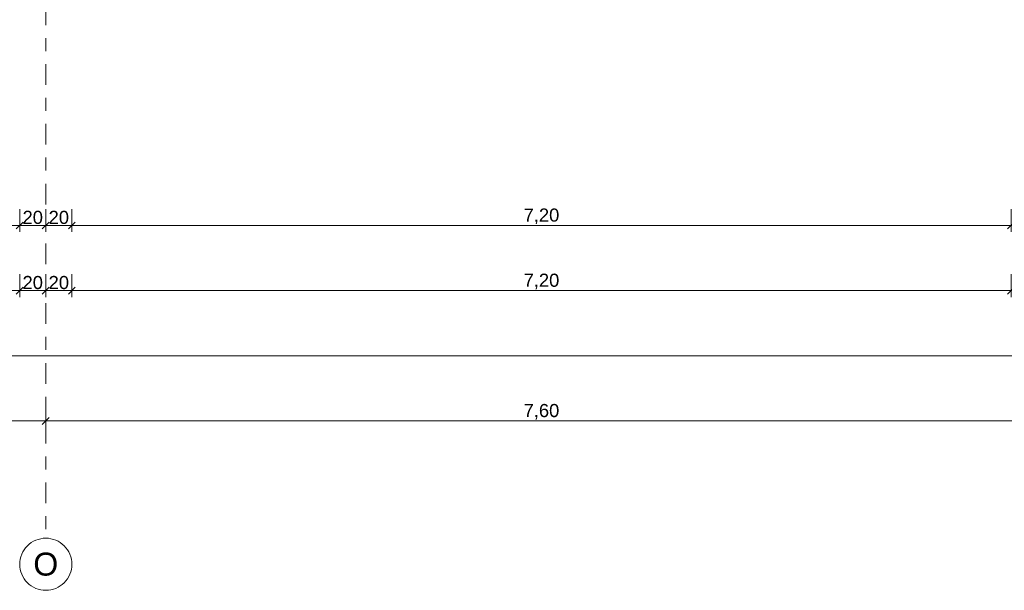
# Model space of a CAD drawing. Header units: metres. Extents: x -180 to 4, y -50 to 6.
# Tile 135 of 256: x -114.82 to -107.27, y -46.57 to -42.19. Entities that reach past the tile are written whole.
import ezdxf

# ---------------------------------------------------------------- set-up
doc = ezdxf.new("R2010")
doc.units = ezdxf.units.M
doc.header["$LTSCALE"] = 0.05
doc.header["$PDMODE"] = 1
doc.header["$PDSIZE"] = -2
doc.linetypes.add('Linienart-53', pattern=[5.291531, 3.175, -1.058062, 0.352704, -0.705764])
doc.layers.get('0').update_dxf_attribs({"lineweight": 25})
doc.layers.add('70 -71 Achsen- 1 Gebäudeachsen', color=7, linetype='Linienart-53', lineweight=18)
doc.layers.add('Keine', color=7, linetype='Continuous', lineweight=9)
doc.layers.add('70 -76 Bemaßung- 2 Allgemein', color=7, linetype='Continuous', lineweight=5, true_color=0x6666cc)
doc.styles.add('Arial', font='arial.ttf')
doc.dimstyles.new('k+k 1_50', dxfattribs={"dimtxt": 0.100689, "dimasz": 0.05302, "dimexe": 0.05, "dimexo": 0.15, "dimgap": 0.01, "dimtad": 1, "dimdec": 3, "dimtxsty": 'Arial', "dimblk": 'VW_SLASH', "dimblk1": 'VW_SLASH', "dimblk2": 'VW_SLASH', "dimcen": 0, "dimdle": 0.05, "dimadec": 3, "dimazin": 0, "dimtfac": 0.75, "dimtdec": 3, "dimtix": 1, "dimtmove": 0, "dimatfit": 0, "dimldrblk": 'VW_SLASH-1', "dimfxl": 0.125, "dimfxlon": 1, "dimfrac": 2, "dimtolj": 1, "dimarcsym": 0})

# ---------------------------------------------------------------- blocks, each defined once
blk = doc.blocks.new('VW_SLASH')
at = {"color": 0, "linetype": 'ByBlock', "lineweight": -2, "transparency": 16777216}
blk.add_line((0.94, 0), (-1, 0), dxfattribs=at)
at = {"color": 0, "lineweight": 20, "transparency": 16777216, "flags": 128}
blk.add_lwpolyline([(0.5, 0.5), (-0.5, -0.5)], dxfattribs=at)
blk = doc.blocks.new('*D10979')
at = {"layer": '70 -76 Bemaßung- 2 Allgemein', "color": 0, "lineweight": -2}
for p, q in [((-122.221, -45.147), (-122.221, -45.322)), ((-114.621, -45.147), (-114.621, -45.322)), ((-114.674, -45.272), (-122.168, -45.272))]:
    blk.add_line(p, q, dxfattribs=at)
at = {"layer": 'Defpoints', "color": 0}
for p in [(-122.221, -42.294), (-114.621, -42.294), (-122.221, -45.272)]:
    blk.add_point(p, dxfattribs=at)
at = {"layer": '70 -76 Bemaßung- 2 Allgemein', "color": 0, "lineweight": -2, "xscale": 0.05302001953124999, "yscale": 0.05302001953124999, "zscale": 0.05302001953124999, "rotation": 180}
blk.add_blockref('VW_SLASH', (-122.221, -45.272), dxfattribs=at)
at = {"layer": '70 -76 Bemaßung- 2 Allgemein', "color": 0, "lineweight": -2, "xscale": 0.05302001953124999, "yscale": 0.05302001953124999, "zscale": 0.05302001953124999}
blk.add_blockref('VW_SLASH', (-114.621, -45.272), dxfattribs=at)
at = {"layer": '70 -76 Bemaßung- 2 Allgemein', "color": 0, "insert": (-118.421, -45.2016), "char_height": 0.10069, "attachment_point": 5, "style": 'Arial'}
blk.add_mtext('\\A1;7,60', dxfattribs=at)
blk = doc.blocks.new('VW_SLASH-1')
at = {"color": 0, "linetype": 'ByBlock', "lineweight": -2, "transparency": 16777216}
blk.add_line((0.94, 0), (-1, 0), dxfattribs=at)
at = {"color": 0, "lineweight": 5, "transparency": 16777216, "flags": 128}
blk.add_lwpolyline([(0.5, 0.5), (-0.5, -0.5)], dxfattribs=at)
blk = doc.blocks.new('*D10980')
at = {"layer": '70 -76 Bemaßung- 2 Allgemein', "color": 0, "lineweight": -2}
for p, q in [((-114.621, -45.147), (-114.621, -45.322)), ((-107.021, -45.147), (-107.021, -45.322)), ((-107.074, -45.272), (-114.568, -45.272))]:
    blk.add_line(p, q, dxfattribs=at)
at = {"layer": 'Defpoints', "color": 0}
for p in [(-114.621, -42.294), (-107.021, -42.294), (-114.621, -45.272)]:
    blk.add_point(p, dxfattribs=at)
at = {"layer": '70 -76 Bemaßung- 2 Allgemein', "color": 0, "lineweight": -2, "xscale": 0.05302001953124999, "yscale": 0.05302001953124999, "zscale": 0.05302001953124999, "rotation": 180}
blk.add_blockref('VW_SLASH', (-114.621, -45.272), dxfattribs=at)
at = {"layer": '70 -76 Bemaßung- 2 Allgemein', "color": 0, "lineweight": -2, "xscale": 0.05302001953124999, "yscale": 0.05302001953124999, "zscale": 0.05302001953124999}
blk.add_blockref('VW_SLASH', (-107.021, -45.272), dxfattribs=at)
at = {"layer": '70 -76 Bemaßung- 2 Allgemein', "color": 0, "insert": (-110.821, -45.2016), "char_height": 0.10069, "attachment_point": 5, "style": 'Arial'}
blk.add_mtext('\\A1;7,60', dxfattribs=at)
blk = doc.blocks.new('*D11027')
at = {"layer": '70 -76 Bemaßung- 2 Allgemein', "color": 0, "lineweight": -2}
for p, q in [((-159.624, -44.647), (-159.624, -44.822)), ((-100.018, -44.647), (-100.018, -44.822)), ((-100.071, -44.772), (-159.571, -44.772))]:
    blk.add_line(p, q, dxfattribs=at)
at = {"layer": 'Defpoints', "color": 0}
for p in [(-159.624, -11.647), (-100.018, -31.147), (-159.624, -44.772)]:
    blk.add_point(p, dxfattribs=at)
at = {"layer": '70 -76 Bemaßung- 2 Allgemein', "color": 0, "lineweight": -2, "xscale": 0.05302001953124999, "yscale": 0.05302001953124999, "zscale": 0.05302001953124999, "rotation": 180}
blk.add_blockref('VW_SLASH', (-159.624, -44.772), dxfattribs=at)
at = {"layer": '70 -76 Bemaßung- 2 Allgemein', "color": 0, "lineweight": -2, "xscale": 0.05302001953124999, "yscale": 0.05302001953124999, "zscale": 0.05302001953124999}
blk.add_blockref('VW_SLASH', (-100.018, -44.772), dxfattribs=at)
at = {"layer": '70 -76 Bemaßung- 2 Allgemein', "color": 0, "insert": (-129.821, -44.6839), "char_height": 0.100689, "attachment_point": 5, "style": 'Arial'}
blk.add_mtext('\\A1;59,60\\S6^ ;', dxfattribs=at)
blk = doc.blocks.new('*D11228')
at = {"layer": '70 -76 Bemaßung- 2 Allgemein', "color": 0, "lineweight": -2}
for p, q in [((-122.021, -44.147), (-122.021, -44.322)), ((-114.821, -44.147), (-114.821, -44.322)), ((-114.874, -44.272), (-121.968, -44.272))]:
    blk.add_line(p, q, dxfattribs=at)
at = {"layer": 'Defpoints', "color": 0}
for p in [(-122.021, -11.897), (-114.821, -11.897), (-122.021, -44.272)]:
    blk.add_point(p, dxfattribs=at)
at = {"layer": '70 -76 Bemaßung- 2 Allgemein', "color": 0, "lineweight": -2, "xscale": 0.05302001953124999, "yscale": 0.05302001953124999, "zscale": 0.05302001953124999, "rotation": 180}
blk.add_blockref('VW_SLASH', (-122.021, -44.272), dxfattribs=at)
at = {"layer": '70 -76 Bemaßung- 2 Allgemein', "color": 0, "lineweight": -2, "xscale": 0.05302001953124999, "yscale": 0.05302001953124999, "zscale": 0.05302001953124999}
blk.add_blockref('VW_SLASH', (-114.821, -44.272), dxfattribs=at)
at = {"layer": '70 -76 Bemaßung- 2 Allgemein', "color": 0, "insert": (-118.421, -44.2016), "char_height": 0.10069, "attachment_point": 5, "style": 'Arial'}
blk.add_mtext('\\A1;7,20', dxfattribs=at)
blk = doc.blocks.new('*D11229')
at = {"layer": '70 -76 Bemaßung- 2 Allgemein', "color": 0, "lineweight": -2}
for p, q in [((-114.821, -44.147), (-114.821, -44.322)), ((-114.621, -44.147), (-114.621, -44.322)), ((-114.674, -44.272), (-114.768, -44.272))]:
    blk.add_line(p, q, dxfattribs=at)
at = {"layer": 'Defpoints', "color": 0}
for p in [(-114.821, -11.897), (-114.621, -41.294), (-114.821, -44.272)]:
    blk.add_point(p, dxfattribs=at)
at = {"layer": '70 -76 Bemaßung- 2 Allgemein', "color": 0, "lineweight": -2, "xscale": 0.05302001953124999, "yscale": 0.05302001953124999, "zscale": 0.05302001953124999, "rotation": 180}
blk.add_blockref('VW_SLASH', (-114.821, -44.272), dxfattribs=at)
at = {"layer": '70 -76 Bemaßung- 2 Allgemein', "color": 0, "lineweight": -2, "xscale": 0.05302001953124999, "yscale": 0.05302001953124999, "zscale": 0.05302001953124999}
blk.add_blockref('VW_SLASH', (-114.621, -44.272), dxfattribs=at)
at = {"layer": '70 -76 Bemaßung- 2 Allgemein', "color": 0, "insert": (-114.721, -44.2106), "char_height": 0.10069, "attachment_point": 5, "style": 'Arial'}
blk.add_mtext('\\A1;20', dxfattribs=at)
blk = doc.blocks.new('*D11230')
at = {"layer": '70 -76 Bemaßung- 2 Allgemein', "color": 0, "lineweight": -2}
for p, q in [((-114.621, -44.147), (-114.621, -44.322)), ((-114.421, -44.147), (-114.421, -44.322)), ((-114.474, -44.272), (-114.568, -44.272))]:
    blk.add_line(p, q, dxfattribs=at)
at = {"layer": 'Defpoints', "color": 0}
for p in [(-114.421, -11.897), (-114.621, -41.294), (-114.621, -44.272)]:
    blk.add_point(p, dxfattribs=at)
at = {"layer": '70 -76 Bemaßung- 2 Allgemein', "color": 0, "lineweight": -2, "xscale": 0.05302001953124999, "yscale": 0.05302001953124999, "zscale": 0.05302001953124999}
for p, rotation in [((-114.621, -44.272), 179.999999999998), ((-114.421, -44.272), 359.999999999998)]:
    blk.add_blockref('VW_SLASH', p, dxfattribs=dict(at, rotation=rotation))
at = {"layer": '70 -76 Bemaßung- 2 Allgemein', "color": 0, "insert": (-114.521, -44.2106), "char_height": 0.10069, "attachment_point": 5, "style": 'Arial'}
blk.add_mtext('\\A1;20', dxfattribs=at)
blk = doc.blocks.new('*D11231')
at = {"layer": '70 -76 Bemaßung- 2 Allgemein', "color": 0, "lineweight": -2}
for p, q in [((-114.421, -44.147), (-114.421, -44.322)), ((-107.221, -44.147), (-107.221, -44.322)), ((-107.274, -44.272), (-114.368, -44.272))]:
    blk.add_line(p, q, dxfattribs=at)
at = {"layer": 'Defpoints', "color": 0}
for p in [(-114.421, -11.897), (-107.221, -11.897), (-114.421, -44.272)]:
    blk.add_point(p, dxfattribs=at)
at = {"layer": '70 -76 Bemaßung- 2 Allgemein', "color": 0, "lineweight": -2, "xscale": 0.05302001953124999, "yscale": 0.05302001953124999, "zscale": 0.05302001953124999, "rotation": 180}
blk.add_blockref('VW_SLASH', (-114.421, -44.272), dxfattribs=at)
at = {"layer": '70 -76 Bemaßung- 2 Allgemein', "color": 0, "lineweight": -2, "xscale": 0.05302001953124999, "yscale": 0.05302001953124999, "zscale": 0.05302001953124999}
blk.add_blockref('VW_SLASH', (-107.221, -44.272), dxfattribs=at)
at = {"layer": '70 -76 Bemaßung- 2 Allgemein', "color": 0, "insert": (-110.821, -44.2016), "char_height": 0.10069, "attachment_point": 5, "style": 'Arial'}
blk.add_mtext('\\A1;7,20', dxfattribs=at)
blk = doc.blocks.new('*D11467')
at = {"layer": '70 -76 Bemaßung- 2 Allgemein', "color": 0, "lineweight": -2}
for p, q in [((-122.021, -43.647), (-122.021, -43.822)), ((-114.821, -43.647), (-114.821, -43.822)), ((-114.874, -43.772), (-121.968, -43.772))]:
    blk.add_line(p, q, dxfattribs=at)
at = {"layer": 'Defpoints', "color": 0}
for p in [(-122.021, -11.897), (-114.821, -11.897), (-122.021, -43.772)]:
    blk.add_point(p, dxfattribs=at)
at = {"layer": '70 -76 Bemaßung- 2 Allgemein', "color": 0, "lineweight": -2, "xscale": 0.05302001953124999, "yscale": 0.05302001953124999, "zscale": 0.05302001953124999, "rotation": 180}
blk.add_blockref('VW_SLASH', (-122.021, -43.772), dxfattribs=at)
at = {"layer": '70 -76 Bemaßung- 2 Allgemein', "color": 0, "lineweight": -2, "xscale": 0.05302001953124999, "yscale": 0.05302001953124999, "zscale": 0.05302001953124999}
blk.add_blockref('VW_SLASH', (-114.821, -43.772), dxfattribs=at)
at = {"layer": '70 -76 Bemaßung- 2 Allgemein', "color": 0, "insert": (-118.421, -43.7016), "char_height": 0.10069, "attachment_point": 5, "style": 'Arial'}
blk.add_mtext('\\A1;7,20', dxfattribs=at)
blk = doc.blocks.new('*D11468')
at = {"layer": '70 -76 Bemaßung- 2 Allgemein', "color": 0, "lineweight": -2}
for p, q in [((-114.821, -43.647), (-114.821, -43.822)), ((-114.621, -43.647), (-114.621, -43.822)), ((-114.674, -43.772), (-114.768, -43.772))]:
    blk.add_line(p, q, dxfattribs=at)
at = {"layer": 'Defpoints', "color": 0}
for p in [(-114.821, -11.897), (-114.621, -40.794), (-114.821, -43.772)]:
    blk.add_point(p, dxfattribs=at)
at = {"layer": '70 -76 Bemaßung- 2 Allgemein', "color": 0, "lineweight": -2, "xscale": 0.05302001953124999, "yscale": 0.05302001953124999, "zscale": 0.05302001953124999, "rotation": 180}
blk.add_blockref('VW_SLASH', (-114.821, -43.772), dxfattribs=at)
at = {"layer": '70 -76 Bemaßung- 2 Allgemein', "color": 0, "lineweight": -2, "xscale": 0.05302001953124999, "yscale": 0.05302001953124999, "zscale": 0.05302001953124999}
blk.add_blockref('VW_SLASH', (-114.621, -43.772), dxfattribs=at)
at = {"layer": '70 -76 Bemaßung- 2 Allgemein', "color": 0, "insert": (-114.721, -43.7106), "char_height": 0.10069, "attachment_point": 5, "style": 'Arial'}
blk.add_mtext('\\A1;20', dxfattribs=at)
blk = doc.blocks.new('*D11469')
at = {"layer": '70 -76 Bemaßung- 2 Allgemein', "color": 0, "lineweight": -2}
for p, q in [((-114.621, -43.647), (-114.621, -43.822)), ((-114.421, -43.647), (-114.421, -43.822)), ((-114.474, -43.772), (-114.568, -43.772))]:
    blk.add_line(p, q, dxfattribs=at)
at = {"layer": 'Defpoints', "color": 0}
for p in [(-114.421, -11.897), (-114.621, -40.794), (-114.621, -43.772)]:
    blk.add_point(p, dxfattribs=at)
at = {"layer": '70 -76 Bemaßung- 2 Allgemein', "color": 0, "lineweight": -2, "xscale": 0.05302001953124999, "yscale": 0.05302001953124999, "zscale": 0.05302001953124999, "rotation": 180}
blk.add_blockref('VW_SLASH', (-114.621, -43.772), dxfattribs=at)
at = {"layer": '70 -76 Bemaßung- 2 Allgemein', "color": 0, "lineweight": -2, "xscale": 0.05302001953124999, "yscale": 0.05302001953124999, "zscale": 0.05302001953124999}
blk.add_blockref('VW_SLASH', (-114.421, -43.772), dxfattribs=at)
at = {"layer": '70 -76 Bemaßung- 2 Allgemein', "color": 0, "insert": (-114.521, -43.7106), "char_height": 0.10069, "attachment_point": 5, "style": 'Arial'}
blk.add_mtext('\\A1;20', dxfattribs=at)
blk = doc.blocks.new('*D11470')
at = {"layer": '70 -76 Bemaßung- 2 Allgemein', "color": 0, "lineweight": -2}
for p, q in [((-114.421, -43.647), (-114.421, -43.822)), ((-107.221, -43.647), (-107.221, -43.822)), ((-107.274, -43.772), (-114.368, -43.772))]:
    blk.add_line(p, q, dxfattribs=at)
at = {"layer": 'Defpoints', "color": 0}
for p in [(-107.221, -11.497), (-114.421, -11.897), (-114.421, -43.772)]:
    blk.add_point(p, dxfattribs=at)
at = {"layer": '70 -76 Bemaßung- 2 Allgemein', "color": 0, "lineweight": -2, "xscale": 0.05302001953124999, "yscale": 0.05302001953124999, "zscale": 0.05302001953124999, "rotation": 180}
blk.add_blockref('VW_SLASH', (-114.421, -43.772), dxfattribs=at)
at = {"layer": '70 -76 Bemaßung- 2 Allgemein', "color": 0, "lineweight": -2, "xscale": 0.05302001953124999, "yscale": 0.05302001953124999, "zscale": 0.05302001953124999}
blk.add_blockref('VW_SLASH', (-107.221, -43.772), dxfattribs=at)
at = {"layer": '70 -76 Bemaßung- 2 Allgemein', "color": 0, "insert": (-110.821, -43.7016), "char_height": 0.10069, "attachment_point": 5, "style": 'Arial'}
blk.add_mtext('\\A1;7,20', dxfattribs=at)
blk = doc.blocks.new('_Achsen (3D)')
at = {"layer": '70 -71 Achsen- 1 Gebäudeachsen', "transparency": 33554687}
blk.add_line((-114.621, 3.8), (-114.621, -46.172), dxfattribs=at)
at = {"color": 255, "transparency": 33554687}
blk.add_wipeout([(-114.621, -46.172), (-114.6014, -46.173), (-114.582, -46.1759), (-114.5629, -46.1807), (-114.5445, -46.1873), (-114.5267, -46.1957), (-114.5099, -46.2057), (-114.4941, -46.2174), (-114.4796, -46.2306), (-114.4664, -46.2452), (-114.4547, -46.2609), (-114.4446, -46.2778), (-114.4362, -46.2955), (-114.4296, -46.314), (-114.4248, -46.333), (-114.422, -46.3524), (-114.421, -46.372), (-114.422, -46.3916), (-114.4248, -46.4111), (-114.4296, -46.4301), (-114.4362, -46.4486), (-114.4446, -46.4663), (-114.4547, -46.4832), (-114.4664, -46.4989), (-114.4796, -46.5135), (-114.4941, -46.5266), (-114.5099, -46.5383), (-114.5267, -46.5484), (-114.5445, -46.5568), (-114.5629, -46.5634), (-114.582, -46.5682), (-114.6014, -46.5711), (-114.621, -46.572), (-114.6406, -46.5711), (-114.66, -46.5682), (-114.6791, -46.5634), (-114.6975, -46.5568), (-114.7153, -46.5484), (-114.7321, -46.5383), (-114.7479, -46.5266), (-114.7624, -46.5135), (-114.7756, -46.4989), (-114.7873, -46.4832), (-114.7974, -46.4663), (-114.8058, -46.4486), (-114.8124, -46.4301), (-114.8172, -46.4111), (-114.82, -46.3916), (-114.821, -46.372), (-114.82, -46.3524), (-114.8172, -46.333), (-114.8124, -46.314), (-114.8058, -46.2955), (-114.7974, -46.2778), (-114.7873, -46.2609), (-114.7756, -46.2452), (-114.7624, -46.2306), (-114.7479, -46.2174), (-114.7321, -46.2057), (-114.7153, -46.1957), (-114.6975, -46.1873), (-114.6791, -46.1807), (-114.66, -46.1759), (-114.6406, -46.173)], dxfattribs=at).dxf.layer = 'Keine'
at = {"layer": 'Keine', "transparency": 33554687, "flags": 128}
blk.add_lwpolyline([(-114.621, -46.172), (-114.6014, -46.173), (-114.582, -46.1759), (-114.5629, -46.1807), (-114.5445, -46.1873), (-114.5267, -46.1957), (-114.5099, -46.2057), (-114.4941, -46.2174), (-114.4796, -46.2306), (-114.4664, -46.2452), (-114.4547, -46.2609), (-114.4446, -46.2778), (-114.4362, -46.2955), (-114.4296, -46.314), (-114.4248, -46.333), (-114.422, -46.3524), (-114.421, -46.372), (-114.422, -46.3916), (-114.4248, -46.4111), (-114.4296, -46.4301), (-114.4362, -46.4486), (-114.4446, -46.4663), (-114.4547, -46.4832), (-114.4664, -46.4989), (-114.4796, -46.5135), (-114.4941, -46.5266), (-114.5099, -46.5383), (-114.5267, -46.5484), (-114.5445, -46.5568), (-114.5629, -46.5634), (-114.582, -46.5682), (-114.6014, -46.5711), (-114.621, -46.572), (-114.6406, -46.5711), (-114.66, -46.5682), (-114.6791, -46.5634), (-114.6975, -46.5568), (-114.7153, -46.5484), (-114.7321, -46.5383), (-114.7479, -46.5266), (-114.7624, -46.5135), (-114.7756, -46.4989), (-114.7873, -46.4832), (-114.7974, -46.4663), (-114.8058, -46.4486), (-114.8124, -46.4301), (-114.8172, -46.4111), (-114.82, -46.3916), (-114.821, -46.372), (-114.82, -46.3524), (-114.8172, -46.333), (-114.8124, -46.314), (-114.8058, -46.2955), (-114.7974, -46.2778), (-114.7873, -46.2609), (-114.7756, -46.2452), (-114.7624, -46.2306), (-114.7479, -46.2174), (-114.7321, -46.2057), (-114.7153, -46.1957), (-114.6975, -46.1873), (-114.6791, -46.1807), (-114.66, -46.1759), (-114.6406, -46.173)], close=True, dxfattribs=at)
at = {"layer": 'Keine', "transparency": 33554687, "insert": (-114.621, -46.372), "char_height": 0.1762, "attachment_point": 5, "line_spacing_factor": 0.970891, "style": 'Arial'}
blk.add_mtext('O', dxfattribs=at)
blk = doc.blocks.new('Gruppe-9719')
at = {"layer": '70 -76 Bemaßung- 2 Allgemein'}
for p1, p2, picture, middle in [((-114.62099996, -42.29404198), (-122.22099996, -42.29404198), '*D10979', (-118.42099996, -45.20157844)), ((-107.02099996, -42.29404198), (-114.62099996, -42.29404198), '*D10980', (-110.82099996, -45.20157844))]:
    dim = blk.add_aligned_dim(p1=p1, p2=p2, distance=2.978, text='7,60', dimstyle='k+k 1_50', override={"dimtxt": 0.100689, "dimgap": 0.01, "dimdec": 8, "dimpost": '<>', "dimtxsty": 'Arial', "dimtmove": 2}, dxfattribs=at)
    dim.commit()
    dim.dimension.update_dxf_attribs({"geometry": picture, "text_midpoint": middle})
blk = doc.blocks.new('Gruppe-9723')
at = {"layer": '70 -76 Bemaßung- 2 Allgemein'}
dim = blk.add_linear_dim(base=(-159.62399996, -44.77204198), p1=(-100.01799996, -31.14704198), p2=(-159.62399996, -11.64704198), text='59,60\\S6^ ;', dimstyle='k+k 1_50', override={"dimtxt": 0.100689, "dimgap": 0.01, "dimdec": 8, "dimpost": '<>', "dimtxsty": 'Arial', "dimtmove": 2}, dxfattribs=at)
dim.commit()
dim.dimension.update_dxf_attribs({"geometry": '*D11027', "text_midpoint": (-129.82099996, -44.68394115)})
blk = doc.blocks.new('Gruppe-9727')
at = {"layer": '70 -76 Bemaßung- 2 Allgemein'}
for p1, p2, picture, middle in [((-114.82099996, -11.89704198), (-122.02099996, -11.89704198), '*D11228', (-118.42099996, -44.20157844)), ((-107.22099996, -11.89704198), (-114.42099996, -11.89704198), '*D11231', (-110.82099996, -44.20157844))]:
    dim = blk.add_aligned_dim(p1=p1, p2=p2, distance=32.375, text='7,20', dimstyle='k+k 1_50', override={"dimtxt": 0.100689, "dimgap": 0.01, "dimdec": 8, "dimpost": '<>', "dimtxsty": 'Arial', "dimtmove": 2}, dxfattribs=at)
    dim.commit()
    dim.dimension.update_dxf_attribs({"geometry": picture, "text_midpoint": middle})
for base, p1, p2, picture, middle in [((-114.82099996, -44.27204198), (-114.62099996, -41.29404198), (-114.82099996, -11.89704198), '*D11229', (-114.72099996, -44.21064042)), ((-114.62099996, -44.27204198), (-114.42099996, -11.89704198), (-114.62099996, -41.29404198), '*D11230', (-114.52099996, -44.21064042))]:
    dim = blk.add_linear_dim(base=base, p1=p1, p2=p2, text='20', dimstyle='k+k 1_50', override={"dimtxt": 0.100689, "dimgap": 0.01, "dimdec": 8, "dimpost": '<>', "dimtxsty": 'Arial', "dimtmove": 2}, dxfattribs=at)
    dim.commit()
    dim.dimension.update_dxf_attribs({"geometry": picture, "text_midpoint": middle})
blk = doc.blocks.new('Gruppe-9731')
at = {"layer": '70 -76 Bemaßung- 2 Allgemein'}
for base, p1, p2, text, picture, middle in [((-114.42099996, -43.77204198), (-107.22099996, -11.49704198), (-114.42099996, -11.89704198), '7,20', '*D11470', (-110.82099996, -43.70157844)), ((-114.82099996, -43.77204198), (-114.62099996, -40.79404198), (-114.82099996, -11.89704198), '20', '*D11468', (-114.72099996, -43.71064042)), ((-114.62099996, -43.77204198), (-114.42099996, -11.89704198), (-114.62099996, -40.79404198), '20', '*D11469', (-114.52099996, -43.71064042))]:
    dim = blk.add_linear_dim(base=base, p1=p1, p2=p2, text=text, dimstyle='k+k 1_50', override={"dimtxt": 0.100689, "dimgap": 0.01, "dimdec": 8, "dimpost": '<>', "dimtxsty": 'Arial', "dimtmove": 2}, dxfattribs=at)
    dim.commit()
    dim.dimension.update_dxf_attribs({"geometry": picture, "text_midpoint": middle})
dim = blk.add_aligned_dim(p1=(-114.82099996, -11.89704198), p2=(-122.02099996, -11.89704198), distance=31.875, text='7,20', dimstyle='k+k 1_50', override={"dimtxt": 0.100689, "dimgap": 0.01, "dimdec": 8, "dimpost": '<>', "dimtxsty": 'Arial', "dimtmove": 2}, dxfattribs=at)
dim.commit()
dim.dimension.update_dxf_attribs({"geometry": '*D11467', "text_midpoint": (-118.42099996, -43.70157844)})
blk = doc.blocks.new('_OG3_2D Bemaßung_ Beschriftung (2D)')
at = {"layer": '70 -76 Bemaßung- 2 Allgemein'}
for name in ['Gruppe-9731', 'Gruppe-9727', 'Gruppe-9723', 'Gruppe-9719']:
    blk.add_blockref(name, (0, 0), dxfattribs=at)

msp = doc.modelspace()

# ---------------------------------------------------------------- block references
at = {"layer": 'Keine', "color": 1}
msp.add_blockref('_OG3_2D Bemaßung_ Beschriftung (2D)', (0, 0), dxfattribs=at)

# ---------------------------------------------------------------- next in the draw order: block references
msp.add_blockref('_Achsen (3D)', (0, 0), dxfattribs=at)

doc.saveas('drawing.dxf')
